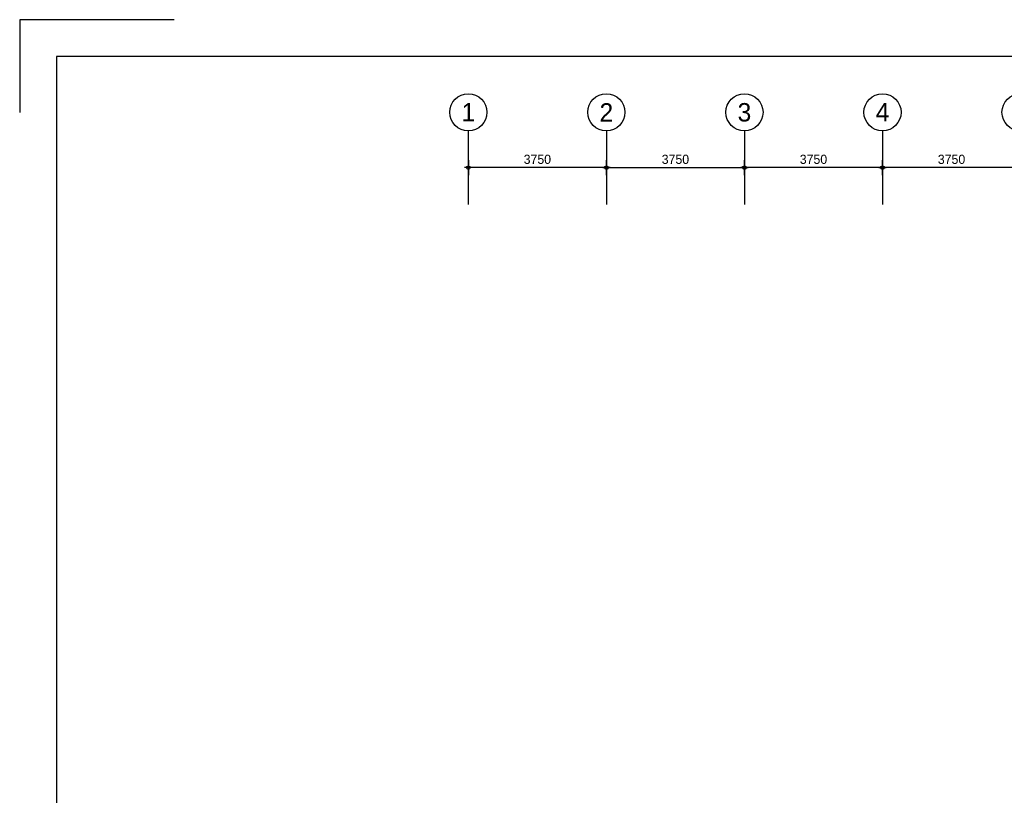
# Model space of a CAD drawing. Extents: x 0 to 140000, y 0 to 84100.
# Tile 73 of 105: x 0 to 26746, y 63027 to 84100. Entities that reach past the tile are written whole.
import ezdxf
from ezdxf.enums import TextEntityAlignment as Align

# ---------------------------------------------------------------- set-up
doc = ezdxf.new("R2010")
doc.units = 0
doc.header["$LTSCALE"] = 100
doc.header["$MEASUREMENT"] = 0
doc.header["$PDMODE"] = 35
doc.header["$PDSIZE"] = 5
doc.linetypes.add('B0201', pattern=[50, 31.25, -6.25, 6.25, -6.25])
doc.linetypes.add('B0403', pattern=[37.5, 25, -12.5])
doc.layers.get('0').update_dxf_attribs({"linetype": 'CONTINUOUS'})
doc.layers.get('DEFPOINTS').update_dxf_attribs({"linetype": 'CONTINUOUS'})
for name, color, linetype in [('AL$7A---_STRAMIEN', 42, 'B0201'), ('AM$1A---_ALGEMEEN', 1, 'CONTINUOUS'), ('AT$1A---_TEKST', 2, 'CONTINUOUS'), ('BL$8A---_HULPLIJNEN', 1, 'CONTINUOUS')]:
    doc.layers.add(name, color=color, linetype=linetype)
doc.styles.add('03_200', font='B-GBP.shx', dxfattribs={"height": 700})
doc.styles.add('B-01', font='b-gbp')
doc.dimstyles.new('1732', dxfattribs={"dimscale": 100, "dimtxt": 2.5, "dimasz": 1, "dimexe": 0.18, "dimexo": 0.0625, "dimgap": 1, "dimtad": 1, "dimdec": 0, "dimzin": 0, "dimtxsty": 'B-01', "dimblk1": 'B-TOD', "dimblk2": 'B-TOD', "dimsah": 1, "dimcen": 1, "dimse1": 1, "dimse2": 1, "dimclrt": 2, "dimazin": 3, "dimtfac": 1, "dimtdec": 1, "dimtmove": 0, "dimatfit": 3, "dimtolj": 1, "dimtzin": 0})

# ---------------------------------------------------------------- blocks, each defined once
blk = doc.blocks.new('B-TOD')
for p, q in [((-1, 0), (1, 0)), ((0, -2), (0, 2))]:
    blk.add_line(p, q)
blk.add_circle((0, 0), 0.5)
blk = doc.blocks.new('*D46')
at = {"color": 0, "linetype": 'BYBLOCK'}
blk.add_line((27087, 80080), (23537, 80080), dxfattribs=at)
at = {"layer": 'DEFPOINTS', "color": 0, "linetype": 'BYBLOCK'}
for p in [(23437, 80080), (23437, 80080), (27187, 80080)]:
    blk.add_point(p, dxfattribs=at)
at = {"color": 0, "linetype": 'BYBLOCK', "xscale": 100, "yscale": 100, "zscale": 100, "rotation": 180}
blk.add_blockref('B-TOD', (23437, 80080), dxfattribs=at)
at = {"color": 0, "linetype": 'BYBLOCK', "xscale": 100, "yscale": 100, "zscale": 100}
blk.add_blockref('B-TOD', (27187, 80080), dxfattribs=at)
at = {"color": 2, "linetype": 'BYBLOCK', "insert": (25312, 80305), "char_height": 250, "attachment_point": 5, "style": 'B-01'}
blk.add_mtext('\\A1;3750', dxfattribs=at)
blk = doc.blocks.new('*D51')
at = {"color": 0, "linetype": 'BYBLOCK'}
blk.add_line((15837, 80080), (12287, 80080), dxfattribs=at)
at = {"layer": 'DEFPOINTS', "color": 0, "linetype": 'BYBLOCK'}
for p in [(12187, 80080), (12187, 80080), (15937, 80080)]:
    blk.add_point(p, dxfattribs=at)
at = {"color": 0, "linetype": 'BYBLOCK', "xscale": 100, "yscale": 100, "zscale": 100, "rotation": 180}
blk.add_blockref('B-TOD', (12187, 80080), dxfattribs=at)
at = {"color": 0, "linetype": 'BYBLOCK', "xscale": 100, "yscale": 100, "zscale": 100}
blk.add_blockref('B-TOD', (15937, 80080), dxfattribs=at)
at = {"color": 2, "linetype": 'BYBLOCK', "insert": (14062, 80305), "char_height": 250, "attachment_point": 5, "style": 'B-01'}
blk.add_mtext('\\A1;3750', dxfattribs=at)
blk = doc.blocks.new('*D52')
at = {"color": 0, "linetype": 'BYBLOCK'}
blk.add_line((23337, 80080), (19787, 80080), dxfattribs=at)
at = {"layer": 'DEFPOINTS', "color": 0, "linetype": 'BYBLOCK'}
for p in [(19687, 80080), (19687, 80080), (23437, 80080)]:
    blk.add_point(p, dxfattribs=at)
at = {"color": 0, "linetype": 'BYBLOCK', "xscale": 100, "yscale": 100, "zscale": 100, "rotation": 180}
blk.add_blockref('B-TOD', (19687, 80080), dxfattribs=at)
at = {"color": 0, "linetype": 'BYBLOCK', "xscale": 100, "yscale": 100, "zscale": 100}
blk.add_blockref('B-TOD', (23437, 80080), dxfattribs=at)
at = {"color": 2, "linetype": 'BYBLOCK', "insert": (21562, 80305), "char_height": 250, "attachment_point": 5, "style": 'B-01'}
blk.add_mtext('\\A1;3750', dxfattribs=at)
blk = doc.blocks.new('*D53')
at = {"color": 0, "linetype": 'BYBLOCK'}
blk.add_line((16037, 80080), (19587, 80080), dxfattribs=at)
at = {"layer": 'DEFPOINTS', "color": 0, "linetype": 'BYBLOCK'}
for p in [(15937, 80080), (19687, 80080), (19687, 80080)]:
    blk.add_point(p, dxfattribs=at)
at = {"color": 0, "linetype": 'BYBLOCK', "xscale": 100, "yscale": 100, "zscale": 100, "rotation": 180}
blk.add_blockref('B-TOD', (15937, 80080), dxfattribs=at)
at = {"color": 0, "linetype": 'BYBLOCK', "xscale": 100, "yscale": 100, "zscale": 100}
blk.add_blockref('B-TOD', (19687, 80080), dxfattribs=at)
at = {"color": 2, "linetype": 'BYBLOCK', "insert": (17812, 80305), "char_height": 250, "attachment_point": 5, "style": 'B-01'}
blk.add_mtext('\\A1;3750', dxfattribs=at)
blk = doc.blocks.new('BORDER2')
for p, q in [((0, 1), (0, 0.97)), ((0.03, 1), (0, 1))]:
    blk.add_line(p, q)
blk = doc.blocks.new('BORDER')
at = {"linetype": 'BYBLOCK'}
for p, q in [((1, 1), (0, 1)), ((0, 1), (0, 0))]:
    blk.add_line(p, q, dxfattribs=at)

msp = doc.modelspace()

# ---------------------------------------------------------------- linework, layer by layer
at = {"layer": 'AL$7A---_STRAMIEN'}
for p, q in [((12186.7, 81079.7), (12186.7, 79079.7)), ((15936.7, 81079.7), (15936.7, 79079.7)), ((19686.7, 81079.7), (19686.7, 79079.7)), ((23436.7, 81079.7), (23436.7, 79079.7))]:
    msp.add_line(p, q, dxfattribs=at)
at = {"layer": 'AT$1A---_TEKST', "color": 1}
for centre in [(12186.7, 81584.3), (15936.7, 81584.3), (19686.7, 81584.3), (23436.7, 81584.3), (27186.7, 81584.3)]:
    msp.add_circle(centre, 504.6, dxfattribs=at)

# ---------------------------------------------------------------- block references
at = {"layer": 'BL$8A---_HULPLIJNEN', "xscale": 140000, "yscale": 84100, "zscale": 140000}
msp.add_blockref('BORDER2', (0, 0), dxfattribs=at)
at = {"layer": 'BL$8A---_HULPLIJNEN', "linetype": 'B0403', "xscale": 138000, "yscale": 82100, "zscale": 138000}
msp.add_blockref('BORDER', (1000, 1000), dxfattribs=at)

# ---------------------------------------------------------------- texts
at = {"layer": 'AT$1A---_TEKST', "color": 3, "style": '03_200'}
for s, p in [('1', (12186.7, 81584.3)), ('2', (15936.7, 81584.3)), ('3', (19686.7, 81584.3)), ('4', (23436.7, 81584.3))]:
    msp.add_text(s, height=500, dxfattribs=at).set_placement(p, align=Align.MIDDLE)

# ---------------------------------------------------------------- dimensions: what is measured, and where the dimension line sits
at = {"layer": 'AM$1A---_ALGEMEEN'}
for base, p1, p2, picture, middle in [((12186.7, 80079.7), (15936.7, 80079.6), (12186.7, 80079.6), '*D51', (14061.7, 80304.7)), ((19686.7, 80079.7), (15936.7, 80079.6), (19686.7, 80079.6), '*D53', (17811.7, 80304.7)), ((19686.7, 80079.7), (23436.7, 80079.6), (19686.7, 80079.6), '*D52', (21561.7, 80304.7)), ((23436.7, 80079.7), (27186.7, 80079.6), (23436.7, 80079.6), '*D46', (25311.7, 80304.7))]:
    dim = msp.add_linear_dim(base=base, p1=p1, p2=p2, dimstyle='1732', dxfattribs=at)
    dim.commit()
    dim.dimension.update_dxf_attribs({"geometry": picture, "text_midpoint": middle})

doc.saveas('drawing.dxf')
